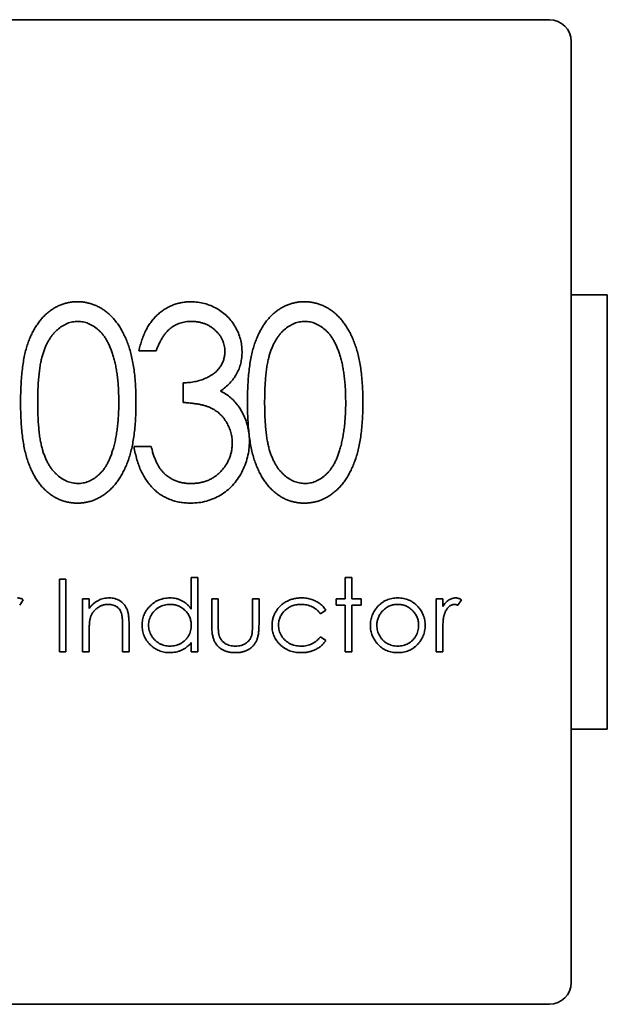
# Model space of a CAD drawing. Header units: millimetres. Extents: x 0 to 210, y 0 to 297.
# Tile 7 of 16: x 112 to 116, y 183 to 190. Entities that reach past the tile are written whole.
import ezdxf

# ---------------------------------------------------------------- set-up
doc = ezdxf.new("R2010")
doc.units = ezdxf.units.MM
doc.header["$LTSCALE"] = 0.75
doc.layers.add('Visible', color=7, linetype='Continuous', lineweight=35)

msp = doc.modelspace()

# ---------------------------------------------------------------- linework, layer by layer
at = {"layer": 'Visible'}
for p, q in [((115.7928, 190.1171), (109.2928, 190.1171)), ((115.9428, 183.4671), (115.9428, 189.9671)), ((116.1928, 188.2171), (115.9428, 188.2171)), ((116.1928, 185.2171), (116.1928, 188.2171)), ((113.0765, 187.8299), (112.9578, 187.8299)), ((113.2631, 187.4737), (113.2631, 187.6094)), ((112.9239, 187.1684), (113.0426, 187.1684)), ((112.409, 185.7522), (112.409, 186.2522)), ((112.409, 186.2522), (112.4539, 186.2522)), ((112.4539, 186.2522), (112.4539, 185.7522)), ((113.3193, 186.265), (113.3641, 186.265)), ((113.3193, 186.0469), (113.3193, 186.265)), ((113.3641, 186.265), (113.3641, 185.7522)), ((114.3834, 186.1176), (114.3834, 186.265)), ((114.3834, 186.265), (114.4283, 186.265)), ((114.4283, 186.265), (114.4283, 186.1176)), ((112.5693, 185.7522), (112.5693, 186.1176)), ((112.5693, 186.1176), (112.6141, 186.1176)), ((112.6141, 186.1176), (112.6141, 186.0517)), ((113.4603, 185.943), (113.4603, 186.1176)), ((113.4603, 186.1176), (113.5052, 186.1176)), ((113.5052, 186.1176), (113.5052, 185.9481)), ((113.7424, 186.1176), (113.7872, 186.1176)), ((113.7424, 185.9481), (113.7424, 186.1176)), ((113.7872, 186.1176), (113.7872, 185.9397)), ((114.3193, 186.1176), (114.3834, 186.1176)), ((114.3193, 186.0727), (114.3193, 186.1176)), ((114.4283, 186.1176), (114.4924, 186.1176)), ((114.4924, 186.1176), (114.4924, 186.0727)), ((115.0116, 185.7522), (115.0116, 186.1176)), ((115.0116, 186.1176), (115.0565, 186.1176)), ((115.0565, 186.1176), (115.0565, 186.0638)), ((112.159, 186.1115), (112.1344, 186.0726)), ((114.3834, 186.0727), (114.3193, 186.0727)), ((114.3834, 185.7522), (114.3834, 186.0727)), ((114.4283, 186.0727), (114.4283, 185.7522)), ((114.4924, 186.0727), (114.4283, 186.0727)), ((115.1847, 186.1115), (115.16, 186.0726)), ((114.2488, 186.0384), (114.2112, 186.015)), ((112.8449, 185.7522), (112.8449, 185.9241)), ((112.8898, 185.9388), (112.8898, 185.7522)), ((112.6141, 185.8843), (112.6141, 185.7522)), ((114.2112, 185.8548), (114.2488, 185.8301)), ((115.0565, 185.875), (115.0565, 185.7522)), ((113.3193, 185.7522), (113.3193, 185.8154)), ((112.4539, 185.7522), (112.409, 185.7522)), ((112.6141, 185.7522), (112.5693, 185.7522)), ((112.8898, 185.7522), (112.8449, 185.7522)), ((113.3641, 185.7522), (113.3193, 185.7522)), ((114.4283, 185.7522), (114.3834, 185.7522)), ((115.0565, 185.7522), (115.0116, 185.7522)), ((115.9428, 185.2171), (116.1928, 185.2171)), ((109.2928, 183.3171), (115.7928, 183.3171))]:
    msp.add_line(p, q, dxfattribs=at)
for centre, start, end in [((115.7928, 189.9671), 0.00001, 90.00001), ((115.7928, 183.4671), 270.00001, 0.00001)]:
    msp.add_arc(centre, 0.15, start, end, dxfattribs=at)
for points, knots in [([(112.1403, 187.4732), (112.1405, 187.4944), (112.1407, 187.5356), (112.1433, 187.5956), (112.1467, 187.6519), (112.1524, 187.7045), (112.1591, 187.7533), (112.1676, 187.7984), (112.1775, 187.8399), (112.1893, 187.8778), (112.2023, 187.9128), (112.2169, 187.9454), (112.2327, 187.9757), (112.2491, 188.0042), (112.2676, 188.0301), (112.2868, 188.0542), (112.3078, 188.0757), (112.3296, 188.0954), (112.3528, 188.1125), (112.3763, 188.1278), (112.4008, 188.1405), (112.4259, 188.1509), (112.4516, 188.1592), (112.478, 188.165), (112.5051, 188.1686), (112.5233, 188.1689), (112.5325, 188.1691)], [0, 0, 0, 0, 0.071364, 0.138613, 0.202081, 0.261282, 0.316533, 0.367966, 0.415706, 0.459907, 0.501492, 0.541553, 0.579719, 0.616638, 0.652273, 0.686729, 0.720163, 0.753225, 0.785515, 0.816939, 0.847792, 0.878051, 0.908329, 0.938482, 0.969055, 1, 1, 1, 1]), ([(112.5325, 188.1691), (112.5419, 188.1689), (112.5605, 188.1686), (112.588, 188.165), (112.6148, 188.1592), (112.6408, 188.1508), (112.6664, 188.1406), (112.6911, 188.1277), (112.7153, 188.1126), (112.7386, 188.095), (112.7613, 188.0755), (112.7824, 188.0531), (112.8022, 188.0285), (112.8216, 188.0021), (112.8388, 187.9727), (112.8554, 187.9415), (112.8704, 187.9076), (112.8846, 187.8716), (112.897, 187.8326), (112.9078, 187.7907), (112.917, 187.7456), (112.9247, 187.6973), (112.9306, 187.6457), (112.9342, 187.591), (112.9372, 187.5331), (112.9374, 187.4935), (112.9375, 187.4732)], [0, 0, 0, 0, 0.031341, 0.062014, 0.092556, 0.122925, 0.15354, 0.184461, 0.216187, 0.248687, 0.281985, 0.316258, 0.351328, 0.387736, 0.425637, 0.465021, 0.50615, 0.549276, 0.594593, 0.642822, 0.694103, 0.748555, 0.806241, 0.867561, 0.932039, 1, 1, 1, 1]), ([(112.9578, 187.8299), (112.9608, 187.8432), (112.9667, 187.8691), (112.9782, 187.9065), (112.9917, 187.9415), (113.0071, 187.9742), (113.0242, 188.0046), (113.0438, 188.0324), (113.0648, 188.0584), (113.0883, 188.0812), (113.1128, 188.1021), (113.1389, 188.1198), (113.1659, 188.1351), (113.194, 188.1476), (113.2233, 188.1571), (113.2538, 188.164), (113.2852, 188.1684), (113.3067, 188.1689), (113.3174, 188.1691)], [0, 0, 0, 0, 0.075853, 0.147868, 0.217452, 0.284321, 0.348849, 0.411732, 0.473558, 0.534406, 0.594092, 0.652466, 0.709493, 0.76651, 0.823422, 0.880918, 0.939959, 1, 1, 1, 1]), ([(113.3174, 188.1691), (113.3332, 188.1686), (113.3645, 188.1675), (113.4104, 188.1581), (113.4546, 188.1431), (113.4967, 188.1226), (113.5358, 188.0971), (113.5707, 188.0669), (113.6006, 188.0324), (113.6254, 187.9942), (113.6451, 187.9536), (113.6596, 187.9118), (113.6684, 187.8689), (113.6696, 187.8399), (113.6702, 187.8254)], [0, 0, 0, 0, 0.086456, 0.171453, 0.255924, 0.342215, 0.428, 0.511503, 0.594322, 0.677688, 0.760728, 0.841215, 0.920317, 1, 1, 1, 1]), ([(113.7075, 187.4732), (113.7076, 187.4944), (113.7079, 187.5356), (113.7104, 187.5956), (113.7138, 187.6519), (113.7196, 187.7045), (113.7263, 187.7533), (113.7347, 187.7984), (113.7447, 187.8399), (113.7565, 187.8778), (113.7695, 187.9128), (113.784, 187.9454), (113.7998, 187.9757), (113.8163, 188.0042), (113.8348, 188.0301), (113.854, 188.0542), (113.8749, 188.0757), (113.8967, 188.0954), (113.9199, 188.1125), (113.9435, 188.1278), (113.9679, 188.1405), (113.993, 188.1509), (114.0187, 188.1592), (114.0452, 188.165), (114.0722, 188.1686), (114.0905, 188.1689), (114.0997, 188.1691)], [0, 0, 0, 0, 0.071364, 0.138613, 0.202081, 0.261282, 0.316533, 0.367966, 0.415706, 0.459907, 0.501492, 0.541553, 0.579719, 0.616638, 0.652273, 0.686729, 0.720163, 0.753225, 0.785515, 0.816939, 0.847792, 0.878051, 0.908329, 0.938482, 0.969055, 1, 1, 1, 1]), ([(114.0997, 188.1691), (114.1091, 188.1689), (114.1276, 188.1686), (114.1551, 188.165), (114.1819, 188.1592), (114.208, 188.1508), (114.2335, 188.1406), (114.2583, 188.1277), (114.2825, 188.1126), (114.3057, 188.095), (114.3284, 188.0755), (114.3495, 188.0531), (114.3694, 188.0285), (114.3887, 188.0021), (114.4059, 187.9727), (114.4226, 187.9415), (114.4375, 187.9076), (114.4517, 187.8716), (114.4642, 187.8326), (114.475, 187.7907), (114.4842, 187.7456), (114.4919, 187.6973), (114.4977, 187.6457), (114.5014, 187.591), (114.5043, 187.5331), (114.5045, 187.4935), (114.5046, 187.4732)], [0, 0, 0, 0, 0.031341, 0.062014, 0.092556, 0.122925, 0.15354, 0.184461, 0.216187, 0.248687, 0.281985, 0.316258, 0.351328, 0.387736, 0.425637, 0.465021, 0.50615, 0.549276, 0.594593, 0.642822, 0.694103, 0.748555, 0.806241, 0.867561, 0.932039, 1, 1, 1, 1]), ([(112.5363, 188.0334), (112.5238, 188.0327), (112.4988, 188.0311), (112.462, 188.02), (112.4268, 188.0013), (112.3992, 187.9804), (112.3779, 187.9607), (112.3628, 187.9436), (112.3488, 187.9248), (112.3358, 187.9042), (112.3235, 187.8822), (112.3125, 187.8583), (112.3024, 187.8327), (112.2929, 187.8053), (112.2851, 187.7751), (112.2779, 187.7421), (112.2722, 187.7055), (112.2676, 187.6657), (112.2634, 187.6225), (112.261, 187.5759), (112.2593, 187.526), (112.2591, 187.4915), (112.2591, 187.4737)], [0, 0, 0, 0, 0.053927, 0.108261, 0.16535, 0.226139, 0.258137, 0.290986, 0.324945, 0.359927, 0.396298, 0.434365, 0.473938, 0.515633, 0.560074, 0.609089, 0.662271, 0.720557, 0.783296, 0.85048, 0.922956, 1, 1, 1, 1]), ([(112.8188, 187.4737), (112.8187, 187.4896), (112.8185, 187.5207), (112.8166, 187.5662), (112.8138, 187.6096), (112.8095, 187.6507), (112.8042, 187.6896), (112.7979, 187.7263), (112.7903, 187.7608), (112.7812, 187.7931), (112.7716, 187.8233), (112.7606, 187.8513), (112.749, 187.8772), (112.7366, 187.9013), (112.723, 187.923), (112.7088, 187.9428), (112.6933, 187.9603), (112.6721, 187.9804), (112.6444, 188.0012), (112.6095, 188.02), (112.5731, 188.0311), (112.5485, 188.0327), (112.5363, 188.0334)], [0, 0, 0, 0, 0.06906, 0.135102, 0.197779, 0.25756, 0.314475, 0.368213, 0.419313, 0.467901, 0.513883, 0.557127, 0.59834, 0.637293, 0.67434, 0.709485, 0.743194, 0.775486, 0.836332, 0.893135, 0.946785, 1, 1, 1, 1]), ([(113.3188, 188.0334), (113.3056, 188.0329), (113.2797, 188.0319), (113.2425, 188.0228), (113.2079, 188.0084), (113.1816, 187.9913), (113.1623, 187.9743), (113.1482, 187.9598), (113.1348, 187.943), (113.1219, 187.9244), (113.1099, 187.9035), (113.0978, 187.881), (113.0867, 187.8562), (113.08, 187.8389), (113.0765, 187.8299)], [0, 0, 0, 0, 0.116287, 0.227482, 0.335612, 0.445279, 0.502098, 0.561547, 0.623541, 0.690685, 0.761166, 0.836024, 0.915448, 1, 1, 1, 1]), ([(113.5514, 187.8259), (113.5512, 187.8328), (113.5509, 187.8465), (113.5476, 187.8666), (113.5425, 187.886), (113.5354, 187.9048), (113.5259, 187.9227), (113.5145, 187.94), (113.5009, 187.9564), (113.4855, 187.972), (113.4689, 187.9866), (113.4504, 187.9989), (113.4312, 188.0097), (113.4108, 188.0184), (113.3894, 188.0251), (113.3668, 188.0298), (113.3431, 188.0328), (113.327, 188.0332), (113.3188, 188.0334)], [0, 0, 0, 0, 0.059644, 0.118401, 0.175266, 0.233274, 0.291, 0.350516, 0.411823, 0.475004, 0.539446, 0.603202, 0.6661, 0.730075, 0.794081, 0.860431, 0.928914, 1, 1, 1, 1]), ([(114.1034, 188.0334), (114.091, 188.0327), (114.066, 188.0311), (114.0292, 188.02), (113.994, 188.0013), (113.9663, 187.9804), (113.9451, 187.9607), (113.9299, 187.9436), (113.9159, 187.9248), (113.903, 187.9042), (113.8907, 187.8822), (113.8796, 187.8583), (113.8696, 187.8327), (113.8601, 187.8053), (113.8523, 187.7751), (113.845, 187.7421), (113.8393, 187.7055), (113.8347, 187.6657), (113.8306, 187.6225), (113.8281, 187.5759), (113.8265, 187.526), (113.8263, 187.4915), (113.8262, 187.4737)], [0, 0, 0, 0, 0.053927, 0.108261, 0.16535, 0.226139, 0.258137, 0.290986, 0.324945, 0.359927, 0.396298, 0.434365, 0.473938, 0.515633, 0.560074, 0.609089, 0.662271, 0.720557, 0.783296, 0.85048, 0.922956, 1, 1, 1, 1]), ([(114.3859, 187.4737), (114.3858, 187.4896), (114.3857, 187.5207), (114.3837, 187.5662), (114.3809, 187.6096), (114.3766, 187.6507), (114.3714, 187.6896), (114.3651, 187.7263), (114.3575, 187.7608), (114.3483, 187.7931), (114.3387, 187.8233), (114.3277, 187.8513), (114.3161, 187.8772), (114.3037, 187.9013), (114.2902, 187.923), (114.2759, 187.9428), (114.2605, 187.9603), (114.2393, 187.9804), (114.2115, 188.0012), (114.1767, 188.02), (114.1403, 188.0311), (114.1157, 188.0327), (114.1034, 188.0334)], [0, 0, 0, 0, 0.06906, 0.135102, 0.197779, 0.25756, 0.314475, 0.368213, 0.419313, 0.467901, 0.513883, 0.557127, 0.59834, 0.637293, 0.67434, 0.709485, 0.743194, 0.775486, 0.836332, 0.893135, 0.946785, 1, 1, 1, 1]), ([(113.2631, 187.6094), (113.277, 187.6097), (113.3043, 187.6103), (113.3441, 187.6168), (113.3823, 187.6261), (113.4178, 187.6399), (113.4502, 187.6563), (113.4784, 187.675), (113.5016, 187.6962), (113.5201, 187.7195), (113.5342, 187.7445), (113.5441, 187.7707), (113.5505, 187.7979), (113.5511, 187.8165), (113.5514, 187.8259)], [0, 0, 0, 0, 0.103645, 0.203727, 0.300339, 0.396365, 0.487505, 0.571098, 0.648114, 0.721345, 0.792514, 0.860982, 0.92994, 1, 1, 1, 1]), ([(113.6702, 187.8254), (113.6697, 187.8114), (113.6688, 187.7841), (113.6618, 187.7441), (113.6501, 187.7064), (113.6335, 187.671), (113.6124, 187.6377), (113.5864, 187.607), (113.556, 187.5782), (113.5328, 187.5617), (113.521, 187.5532)], [0, 0, 0, 0, 0.129343, 0.25296, 0.37368, 0.493611, 0.613777, 0.737362, 0.865146, 1, 1, 1, 1]), ([(113.521, 187.5532), (113.5336, 187.5464), (113.5589, 187.5328), (113.5931, 187.5064), (113.6241, 187.4758), (113.6413, 187.4523), (113.65, 187.4403)], [0, 0, 0, 0, 0.248614, 0.496301, 0.744953, 1, 1, 1, 1]), ([(112.5325, 186.7784), (112.5233, 186.7785), (112.5051, 186.7789), (112.478, 186.7824), (112.4517, 186.7883), (112.4261, 186.7964), (112.401, 186.8063), (112.3769, 186.8193), (112.3533, 186.8341), (112.3304, 186.851), (112.3087, 186.8705), (112.2879, 186.892), (112.2686, 186.916), (112.2504, 186.9422), (112.2333, 186.9704), (112.2177, 187.001), (112.2035, 187.0339), (112.1901, 187.0691), (112.178, 187.1073), (112.1682, 187.1491), (112.1593, 187.1943), (112.1527, 187.2432), (112.147, 187.2956), (112.1432, 187.3516), (112.1408, 187.4113), (112.1405, 187.4522), (112.1403, 187.4732)], [0, 0, 0, 0, 0.030984, 0.061595, 0.091787, 0.121729, 0.151913, 0.182542, 0.213846, 0.24576, 0.278443, 0.31192, 0.346418, 0.382343, 0.419205, 0.457684, 0.497947, 0.539969, 0.584598, 0.632687, 0.684533, 0.739855, 0.798834, 0.862105, 0.929141, 1, 1, 1, 1]), ([(112.2591, 187.4737), (112.2592, 187.4561), (112.2593, 187.4218), (112.2609, 187.3719), (112.2635, 187.3255), (112.2672, 187.2823), (112.2718, 187.2425), (112.278, 187.206), (112.2847, 187.1728), (112.2928, 187.1428), (112.3018, 187.1152), (112.3123, 187.0898), (112.3232, 187.0658), (112.3356, 187.0438), (112.3485, 187.0232), (112.3628, 187.0045), (112.378, 186.9873), (112.3992, 186.9673), (112.4269, 186.9462), (112.4624, 186.9278), (112.499, 186.9163), (112.5239, 186.9148), (112.5363, 186.914)], [0, 0, 0, 0, 0.076677, 0.148786, 0.216368, 0.278704, 0.336622, 0.390256, 0.439202, 0.483653, 0.525235, 0.564959, 0.603034, 0.639414, 0.674403, 0.7086, 0.741455, 0.773724, 0.835063, 0.891987, 0.946443, 1, 1, 1, 1]), ([(112.9375, 187.4732), (112.9373, 187.453), (112.937, 187.4136), (112.9347, 187.3559), (112.9305, 187.3015), (112.9247, 187.2502), (112.9173, 187.2022), (112.9083, 187.1573), (112.898, 187.1154), (112.8853, 187.0768), (112.8715, 187.0408), (112.8564, 187.0073), (112.8399, 186.976), (112.8225, 186.9468), (112.8037, 186.9199), (112.7834, 186.8954), (112.762, 186.8731), (112.7395, 186.8531), (112.7158, 186.8358), (112.6917, 186.8201), (112.6666, 186.8076), (112.6411, 186.7968), (112.6148, 186.7885), (112.5879, 186.7828), (112.5605, 186.7788), (112.5419, 186.7785), (112.5325, 186.7784)], [0, 0, 0, 0, 0.067741, 0.131983, 0.193098, 0.250555, 0.30473, 0.35572, 0.403928, 0.449015, 0.491806, 0.532711, 0.572139, 0.610083, 0.646601, 0.681897, 0.716413, 0.749943, 0.782717, 0.814636, 0.845856, 0.876618, 0.907303, 0.937878, 0.968624, 1, 1, 1, 1]), ([(112.7763, 187.1411), (112.7798, 187.1529), (112.787, 187.1769), (112.7952, 187.2143), (112.8028, 187.2531), (112.8084, 187.2938), (112.8134, 187.3362), (112.8162, 187.3805), (112.8186, 187.4265), (112.8187, 187.4578), (112.8188, 187.4737)], [0, 0, 0, 0, 0.109694, 0.222796, 0.340649, 0.462385, 0.589189, 0.721051, 0.858231, 1, 1, 1, 1]), ([(113.6023, 187.1939), (113.6019, 187.2062), (113.601, 187.2307), (113.5935, 187.2667), (113.5816, 187.3015), (113.5648, 187.3344), (113.5444, 187.365), (113.5204, 187.3922), (113.4927, 187.4148), (113.4671, 187.4306), (113.4442, 187.441), (113.4249, 187.4482), (113.4032, 187.4541), (113.3796, 187.4598), (113.3536, 187.4645), (113.3254, 187.4684), (113.295, 187.4716), (113.274, 187.473), (113.2631, 187.4737)], [0, 0, 0, 0, 0.074548, 0.148231, 0.221858, 0.296774, 0.371587, 0.443989, 0.515462, 0.587515, 0.62583, 0.667486, 0.712551, 0.761492, 0.814818, 0.872645, 0.933995, 1, 1, 1, 1]), ([(113.65, 187.4403), (113.6558, 187.4316), (113.6672, 187.4142), (113.6812, 187.3865), (113.6936, 187.3583), (113.7037, 187.3292), (113.7114, 187.2993), (113.7169, 187.2687), (113.7205, 187.2373), (113.7209, 187.216), (113.721, 187.2053)], [0, 0, 0, 0, 0.125645, 0.250219, 0.373057, 0.496776, 0.619766, 0.744041, 0.871298, 1, 1, 1, 1]), ([(114.0997, 186.7784), (114.0905, 186.7785), (114.0722, 186.7789), (114.0451, 186.7824), (114.0188, 186.7883), (113.9933, 186.7964), (113.9682, 186.8063), (113.9441, 186.8193), (113.9205, 186.8341), (113.8976, 186.851), (113.8759, 186.8705), (113.8551, 186.892), (113.8357, 186.916), (113.8176, 186.9422), (113.8004, 186.9704), (113.7848, 187.001), (113.7706, 187.0339), (113.7572, 187.0691), (113.7451, 187.1073), (113.7353, 187.1491), (113.7265, 187.1943), (113.7198, 187.2432), (113.7142, 187.2956), (113.7103, 187.3516), (113.7079, 187.4113), (113.7076, 187.4522), (113.7075, 187.4732)], [0, 0, 0, 0, 0.030984, 0.061595, 0.091787, 0.121729, 0.151913, 0.182542, 0.213846, 0.24576, 0.278443, 0.31192, 0.346418, 0.382343, 0.419205, 0.457684, 0.497947, 0.539969, 0.584598, 0.632687, 0.684533, 0.739855, 0.798834, 0.862105, 0.929141, 1, 1, 1, 1]), ([(113.8262, 187.4737), (113.8263, 187.4561), (113.8265, 187.4218), (113.8281, 187.3719), (113.8307, 187.3255), (113.8344, 187.2823), (113.839, 187.2425), (113.8452, 187.206), (113.8519, 187.1728), (113.86, 187.1428), (113.8689, 187.1152), (113.8794, 187.0898), (113.8904, 187.0658), (113.9027, 187.0438), (113.9156, 187.0232), (113.9299, 187.0045), (113.9451, 186.9873), (113.9663, 186.9673), (113.9941, 186.9462), (114.0295, 186.9278), (114.0661, 186.9163), (114.091, 186.9148), (114.1034, 186.914)], [0, 0, 0, 0, 0.076677, 0.148786, 0.216368, 0.278704, 0.336622, 0.390256, 0.439202, 0.483653, 0.525235, 0.564959, 0.603034, 0.639414, 0.674403, 0.7086, 0.741455, 0.773724, 0.835063, 0.891987, 0.946443, 1, 1, 1, 1]), ([(114.5046, 187.4732), (114.5045, 187.453), (114.5042, 187.4136), (114.5018, 187.3559), (114.4976, 187.3015), (114.4918, 187.2502), (114.4845, 187.2022), (114.4754, 187.1573), (114.4651, 187.1154), (114.4524, 187.0768), (114.4387, 187.0408), (114.4235, 187.0073), (114.407, 186.976), (114.3897, 186.9468), (114.3708, 186.9199), (114.3506, 186.8954), (114.3291, 186.8731), (114.3066, 186.8531), (114.2829, 186.8358), (114.2589, 186.8201), (114.2338, 186.8076), (114.2083, 186.7968), (114.182, 186.7885), (114.1551, 186.7828), (114.1276, 186.7788), (114.1091, 186.7785), (114.0997, 186.7784)], [0, 0, 0, 0, 0.067741, 0.131983, 0.193098, 0.250555, 0.30473, 0.35572, 0.403928, 0.449015, 0.491806, 0.532711, 0.572139, 0.610083, 0.646601, 0.681897, 0.716413, 0.749943, 0.782717, 0.814636, 0.845856, 0.876618, 0.907303, 0.937878, 0.968624, 1, 1, 1, 1]), ([(114.3435, 187.1411), (114.347, 187.1529), (114.3541, 187.1769), (114.3623, 187.2143), (114.3699, 187.2531), (114.3755, 187.2938), (114.3805, 187.3362), (114.3834, 187.3805), (114.3858, 187.4265), (114.3859, 187.4578), (114.3859, 187.4737)], [0, 0, 0, 0, 0.109694, 0.222796, 0.340649, 0.462385, 0.589189, 0.721051, 0.858231, 1, 1, 1, 1]), ([(113.721, 187.2053), (113.7203, 187.1868), (113.7189, 187.15), (113.7089, 187.0953), (113.6917, 187.0422), (113.6686, 186.991), (113.6398, 186.9433), (113.6055, 186.9006), (113.5663, 186.8637), (113.5224, 186.833), (113.4749, 186.8084), (113.424, 186.7913), (113.3705, 186.7801), (113.3338, 186.779), (113.3151, 186.7784)], [0, 0, 0, 0, 0.084559, 0.16828, 0.253076, 0.339097, 0.424625, 0.507051, 0.588469, 0.669915, 0.751185, 0.832274, 0.914635, 1, 1, 1, 1]), ([(112.5363, 186.914), (112.5487, 186.9146), (112.5737, 186.9158), (112.61, 186.9277), (112.6453, 186.9452), (112.6724, 186.9661), (112.6932, 186.9857), (112.7082, 187.0026), (112.7222, 187.0213), (112.7348, 187.0419), (112.7469, 187.0641), (112.758, 187.088), (112.7677, 187.114), (112.7734, 187.1319), (112.7763, 187.1411)], [0, 0, 0, 0, 0.105003, 0.210368, 0.319915, 0.436715, 0.49852, 0.561469, 0.627636, 0.695398, 0.765907, 0.840756, 0.918287, 1, 1, 1, 1]), ([(113.3151, 186.7784), (113.3025, 186.7787), (113.2778, 186.7793), (113.2416, 186.7838), (113.207, 186.7918), (113.174, 186.8027), (113.1425, 186.8166), (113.1125, 186.8335), (113.0842, 186.8538), (113.0577, 186.8772), (113.033, 186.9035), (113.0107, 186.9329), (112.9905, 186.9651), (112.9725, 187.0001), (112.9568, 187.0381), (112.9434, 187.0788), (112.9322, 187.1225), (112.9267, 187.1529), (112.9239, 187.1684)], [0, 0, 0, 0, 0.061907, 0.121607, 0.17972, 0.236607, 0.292775, 0.349341, 0.406153, 0.464175, 0.52334, 0.583626, 0.645864, 0.710541, 0.77752, 0.848181, 0.921921, 1, 1, 1, 1]), ([(113.0426, 187.1684), (113.0452, 187.1582), (113.0501, 187.1384), (113.0593, 187.1102), (113.0686, 187.0838), (113.0793, 187.0599), (113.0906, 187.0381), (113.1028, 187.0183), (113.1159, 187.0008), (113.1257, 186.9905), (113.1303, 186.9856)], [0, 0, 0, 0, 0.153426, 0.298362, 0.434353, 0.561495, 0.681024, 0.793506, 0.900397, 1, 1, 1, 1]), ([(113.3172, 186.914), (113.3277, 186.9143), (113.3482, 186.9147), (113.3782, 186.919), (113.4066, 186.925), (113.4333, 186.9346), (113.4587, 186.9461), (113.4823, 186.9608), (113.5042, 186.978), (113.5245, 186.9974), (113.5426, 187.0188), (113.5585, 187.0411), (113.5723, 187.0642), (113.583, 187.0885), (113.592, 187.1135), (113.598, 187.1396), (113.6014, 187.1665), (113.602, 187.1847), (113.6023, 187.1939)], [0, 0, 0, 0, 0.070712, 0.137799, 0.202903, 0.265803, 0.32796, 0.390074, 0.451829, 0.515232, 0.578404, 0.63969, 0.699562, 0.758818, 0.817964, 0.877727, 0.938185, 1, 1, 1, 1]), ([(114.1034, 186.914), (114.1159, 186.9146), (114.1408, 186.9158), (114.1771, 186.9277), (114.2124, 186.9452), (114.2396, 186.9661), (114.2603, 186.9857), (114.2753, 187.0026), (114.2893, 187.0213), (114.302, 187.0419), (114.314, 187.0641), (114.3251, 187.088), (114.3349, 187.114), (114.3406, 187.1319), (114.3435, 187.1411)], [0, 0, 0, 0, 0.105003, 0.210368, 0.319915, 0.436715, 0.49852, 0.561469, 0.627636, 0.695398, 0.765907, 0.840756, 0.918287, 1, 1, 1, 1]), ([(113.1303, 186.9856), (113.1366, 186.9799), (113.149, 186.9686), (113.1694, 186.954), (113.1908, 186.9413), (113.2138, 186.9318), (113.2377, 186.9235), (113.2631, 186.9182), (113.2897, 186.9145), (113.3079, 186.9142), (113.3172, 186.914)], [0, 0, 0, 0, 0.123473, 0.244549, 0.365411, 0.486239, 0.608676, 0.734243, 0.864389, 1, 1, 1, 1]), ([(112.12, 186.124), (112.1231, 186.1238), (112.1295, 186.1235), (112.1392, 186.121), (112.1492, 186.1171), (112.1557, 186.1134), (112.159, 186.1115)], [0, 0, 0, 0, 0.225278, 0.463523, 0.720324, 1, 1, 1, 1]), ([(112.6141, 186.0517), (112.6189, 186.0577), (112.6282, 186.0693), (112.6437, 186.0845), (112.6601, 186.0971), (112.6772, 186.1071), (112.6952, 186.1146), (112.7138, 186.1201), (112.7333, 186.1233), (112.7465, 186.1238), (112.7532, 186.124)], [0, 0, 0, 0, 0.140976, 0.273569, 0.398988, 0.51993, 0.63811, 0.756589, 0.87686, 1, 1, 1, 1]), ([(112.7532, 186.124), (112.7599, 186.1237), (112.7732, 186.1233), (112.7924, 186.1194), (112.8104, 186.1128), (112.8271, 186.1038), (112.8421, 186.0925), (112.8553, 186.0795), (112.8662, 186.0644), (112.8735, 186.0505), (112.8783, 186.0381), (112.8814, 186.0275), (112.8839, 186.0156), (112.8862, 186.0027), (112.8877, 185.9884), (112.8889, 185.9729), (112.8897, 185.9563), (112.8898, 185.9447), (112.8898, 185.9388)], [0, 0, 0, 0, 0.07724, 0.151178, 0.223488, 0.295543, 0.366976, 0.437131, 0.507044, 0.57856, 0.616614, 0.658756, 0.704491, 0.754803, 0.809332, 0.868274, 0.932073, 1, 1, 1, 1]), ([(112.9795, 185.9359), (112.9797, 185.9422), (112.9801, 185.9548), (112.9827, 185.9733), (112.9871, 185.9911), (112.9934, 186.0081), (113.0013, 186.0244), (113.011, 186.0401), (113.0225, 186.055), (113.0356, 186.069), (113.0499, 186.0819), (113.0652, 186.0931), (113.0811, 186.1028), (113.0978, 186.1104), (113.1152, 186.1166), (113.1333, 186.1209), (113.1522, 186.1234), (113.165, 186.1238), (113.1714, 186.124)], [0, 0, 0, 0, 0.063775, 0.126079, 0.186904, 0.247574, 0.308003, 0.369132, 0.432033, 0.496791, 0.561611, 0.624914, 0.686726, 0.748079, 0.809582, 0.871631, 0.934886, 1, 1, 1, 1]), ([(113.1714, 186.124), (113.1789, 186.1238), (113.1935, 186.1233), (113.215, 186.1197), (113.2352, 186.1135), (113.2544, 186.105), (113.2725, 186.0941), (113.2895, 186.0808), (113.3052, 186.0649), (113.3145, 186.053), (113.3193, 186.0469)], [0, 0, 0, 0, 0.128884, 0.252985, 0.37421, 0.494102, 0.614753, 0.738511, 0.866243, 1, 1, 1, 1]), ([(113.877, 185.9319), (113.877, 185.9362), (113.8772, 185.9448), (113.8786, 185.9575), (113.8805, 185.9701), (113.8836, 185.9823), (113.8872, 185.9944), (113.8919, 186.0062), (113.8973, 186.0177), (113.9035, 186.029), (113.9105, 186.0399), (113.9181, 186.0501), (113.9263, 186.0599), (113.9353, 186.0689), (113.9447, 186.0774), (113.9549, 186.0852), (113.9657, 186.0924), (113.977, 186.099), (113.9888, 186.1049), (114.001, 186.11), (114.0136, 186.1143), (114.0265, 186.1178), (114.0397, 186.1207), (114.0533, 186.1225), (114.0673, 186.1238), (114.0767, 186.1239), (114.0815, 186.124)], [0, 0, 0, 0, 0.041291, 0.082136, 0.122636, 0.162831, 0.203007, 0.243526, 0.284173, 0.32541, 0.366855, 0.407551, 0.448187, 0.488683, 0.529015, 0.569843, 0.61137, 0.653238, 0.695446, 0.737751, 0.780043, 0.822807, 0.865978, 0.909595, 0.954231, 1, 1, 1, 1]), ([(114.0815, 186.124), (114.0875, 186.1239), (114.0994, 186.1236), (114.1171, 186.1214), (114.1346, 186.1181), (114.1514, 186.1131), (114.1676, 186.1071), (114.1826, 186.1004), (114.1963, 186.0926), (114.2089, 186.0841), (114.2203, 186.0745), (114.2308, 186.0636), (114.2405, 186.0517), (114.246, 186.0428), (114.2488, 186.0384)], [0, 0, 0, 0, 0.091269, 0.182081, 0.27191, 0.362049, 0.450066, 0.533976, 0.613602, 0.690198, 0.765413, 0.841437, 0.919733, 1, 1, 1, 1]), ([(114.6065, 186.0635), (114.6112, 186.0683), (114.6203, 186.0779), (114.6356, 186.0901), (114.6517, 186.1007), (114.6688, 186.1092), (114.6868, 186.1159), (114.7056, 186.1205), (114.7254, 186.1235), (114.7389, 186.1238), (114.7458, 186.124)], [0, 0, 0, 0, 0.128498, 0.252713, 0.374819, 0.496436, 0.617911, 0.741288, 0.8687, 1, 1, 1, 1]), ([(114.7458, 186.124), (114.7526, 186.1238), (114.7661, 186.1236), (114.7857, 186.1205), (114.8045, 186.1158), (114.8225, 186.1094), (114.8394, 186.1007), (114.8555, 186.0903), (114.8708, 186.0781), (114.8799, 186.0686), (114.8846, 186.0638)], [0, 0, 0, 0, 0.131751, 0.258332, 0.382134, 0.503804, 0.624693, 0.746871, 0.871514, 1, 1, 1, 1]), ([(115.0565, 186.0638), (115.0598, 186.0688), (115.0661, 186.0784), (115.0766, 186.091), (115.0874, 186.1015), (115.0985, 186.1099), (115.11, 186.1162), (115.1216, 186.1207), (115.1336, 186.1234), (115.1416, 186.1238), (115.1456, 186.124)], [0, 0, 0, 0, 0.160059, 0.306112, 0.438367, 0.560541, 0.675317, 0.786114, 0.892842, 1, 1, 1, 1]), ([(115.1456, 186.124), (115.1487, 186.1238), (115.1551, 186.1235), (115.1648, 186.121), (115.1749, 186.1171), (115.1813, 186.1134), (115.1847, 186.1115)], [0, 0, 0, 0, 0.225278, 0.463523, 0.720324, 1, 1, 1, 1]), ([(112.7454, 186.0791), (112.7418, 186.0791), (112.7346, 186.0789), (112.724, 186.0776), (112.7137, 186.0754), (112.7037, 186.0724), (112.694, 186.0683), (112.6845, 186.0636), (112.6754, 186.0578), (112.6666, 186.0514), (112.6584, 186.0442), (112.6508, 186.0367), (112.644, 186.0286), (112.6379, 186.0202), (112.6326, 186.0114), (112.6279, 186.0021), (112.624, 185.9924), (112.622, 185.9857), (112.6211, 185.9824)], [0, 0, 0, 0, 0.063986, 0.126627, 0.188984, 0.25023, 0.312351, 0.374574, 0.438148, 0.50292, 0.567974, 0.630771, 0.692935, 0.754398, 0.815218, 0.876117, 0.938015, 1, 1, 1, 1]), ([(112.8396, 186.0072), (112.8381, 186.0129), (112.8352, 186.0238), (112.828, 186.0386), (112.8188, 186.0512), (112.8077, 186.0615), (112.7947, 186.0695), (112.7798, 186.0751), (112.7631, 186.0786), (112.7515, 186.0789), (112.7454, 186.0791)], [0, 0, 0, 0, 0.13552, 0.260833, 0.378476, 0.493178, 0.609281, 0.729981, 0.859261, 1, 1, 1, 1]), ([(113.172, 186.0791), (113.1655, 186.0789), (113.1525, 186.0784), (113.1335, 186.0748), (113.1153, 186.0688), (113.0981, 186.0607), (113.082, 186.0504), (113.0676, 186.0379), (113.0548, 186.0237), (113.044, 186.0076), (113.0353, 185.9905), (113.0291, 185.9725), (113.025, 185.9541), (113.0246, 185.9417), (113.0244, 185.9354)], [0, 0, 0, 0, 0.085921, 0.169593, 0.252476, 0.336244, 0.419505, 0.502036, 0.584775, 0.669846, 0.754185, 0.836658, 0.91801, 1, 1, 1, 1]), ([(113.3193, 185.9341), (113.3191, 185.9391), (113.3189, 185.9491), (113.3168, 185.9637), (113.3135, 185.9776), (113.3089, 185.991), (113.3028, 186.0036), (113.2955, 186.0157), (113.2868, 186.0271), (113.2769, 186.0377), (113.266, 186.0474), (113.2545, 186.056), (113.2422, 186.0631), (113.2294, 186.0689), (113.2159, 186.0736), (113.2018, 186.0767), (113.1871, 186.0788), (113.1771, 186.079), (113.172, 186.0791)], [0, 0, 0, 0, 0.065634, 0.129188, 0.191219, 0.251913, 0.312507, 0.373494, 0.435152, 0.498741, 0.562095, 0.624187, 0.685476, 0.746097, 0.807612, 0.869967, 0.933951, 1, 1, 1, 1]), ([(114.0782, 186.0791), (114.0727, 186.079), (114.0619, 186.0787), (114.0461, 186.0768), (114.031, 186.0734), (114.0166, 186.069), (114.0029, 186.063), (113.9899, 186.0558), (113.9776, 186.0473), (113.9662, 186.0376), (113.9558, 186.0269), (113.9468, 186.0155), (113.9389, 186.0037), (113.9328, 185.9912), (113.9277, 185.9782), (113.9244, 185.9646), (113.9222, 185.9504), (113.922, 185.9408), (113.9218, 185.9359)], [0, 0, 0, 0, 0.069522, 0.136921, 0.201969, 0.265462, 0.328248, 0.390817, 0.45355, 0.517542, 0.580738, 0.641922, 0.701597, 0.760313, 0.818757, 0.877718, 0.938094, 1, 1, 1, 1]), ([(114.2112, 186.015), (114.2071, 186.0201), (114.199, 186.0302), (114.1849, 186.0432), (114.1699, 186.0544), (114.1537, 186.0635), (114.1364, 186.0705), (114.1179, 186.0755), (114.0984, 186.0786), (114.085, 186.0789), (114.0782, 186.0791)], [0, 0, 0, 0, 0.128324, 0.252584, 0.373506, 0.493364, 0.614609, 0.73847, 0.865995, 1, 1, 1, 1]), ([(114.5565, 185.9339), (114.5566, 185.94), (114.5569, 185.9521), (114.5593, 185.97), (114.5632, 185.9872), (114.5687, 186.0038), (114.5758, 186.0197), (114.5844, 186.0351), (114.5947, 186.0498), (114.6025, 186.0589), (114.6065, 186.0635)], [0, 0, 0, 0, 0.128919, 0.255238, 0.378679, 0.501088, 0.622714, 0.746241, 0.871589, 1, 1, 1, 1]), ([(114.7456, 186.0791), (114.7407, 186.079), (114.7311, 186.0787), (114.7171, 186.0766), (114.7035, 186.0734), (114.6904, 186.0687), (114.6779, 186.0627), (114.6659, 186.0553), (114.6544, 186.0466), (114.6437, 186.0367), (114.6338, 186.0259), (114.6251, 186.0143), (114.6178, 186.0023), (114.6117, 185.9896), (114.6071, 185.9764), (114.6038, 185.9626), (114.6017, 185.9483), (114.6015, 185.9385), (114.6013, 185.9336)], [0, 0, 0, 0, 0.063846, 0.126044, 0.187165, 0.247399, 0.30838, 0.36978, 0.432584, 0.497641, 0.562401, 0.625557, 0.687332, 0.748313, 0.809791, 0.871768, 0.934836, 1, 1, 1, 1]), ([(114.8898, 185.9336), (114.8897, 185.9385), (114.8894, 185.9483), (114.8873, 185.9626), (114.884, 185.9764), (114.8794, 185.9896), (114.8733, 186.0023), (114.8659, 186.0143), (114.8573, 186.0259), (114.8473, 186.0367), (114.8365, 186.0466), (114.825, 186.0553), (114.813, 186.0627), (114.8005, 186.0688), (114.7875, 186.0733), (114.7739, 186.0767), (114.7599, 186.0787), (114.7504, 186.079), (114.7456, 186.0791)], [0, 0, 0, 0, 0.065185, 0.128274, 0.19027, 0.251768, 0.312769, 0.374793, 0.43797, 0.503047, 0.568125, 0.63095, 0.692369, 0.752973, 0.813641, 0.874355, 0.936573, 1, 1, 1, 1]), ([(114.8846, 186.0638), (114.8886, 186.0592), (114.8965, 186.0501), (114.9067, 186.0353), (114.9154, 186.02), (114.9224, 186.004), (114.9279, 185.9873), (114.9319, 185.9701), (114.9342, 185.9522), (114.9345, 185.94), (114.9347, 185.9339)], [0, 0, 0, 0, 0.128157, 0.253834, 0.376506, 0.498534, 0.621368, 0.744565, 0.870634, 1, 1, 1, 1]), ([(115.1371, 186.0791), (115.1335, 186.0789), (115.1261, 186.0784), (115.1154, 186.0745), (115.1049, 186.0683), (115.0966, 186.0614), (115.0901, 186.0548), (115.0856, 186.049), (115.0813, 186.0425), (115.0773, 186.0354), (115.0737, 186.0275), (115.0702, 186.0191), (115.0671, 186.01), (115.0654, 186.0036), (115.0645, 186.0004)], [0, 0, 0, 0, 0.093807, 0.191338, 0.295191, 0.410312, 0.47193, 0.536425, 0.603119, 0.674118, 0.749332, 0.828283, 0.91204, 1, 1, 1, 1]), ([(115.16, 186.0726), (115.1579, 186.0736), (115.1538, 186.0754), (115.1478, 186.0776), (115.1422, 186.0788), (115.1387, 186.079), (115.1371, 186.0791)], [0, 0, 0, 0, 0.295139, 0.56023, 0.794983, 1, 1, 1, 1]), ([(112.6211, 185.9824), (112.6205, 185.9799), (112.6193, 185.9745), (112.618, 185.9657), (112.6167, 185.9555), (112.6157, 185.944), (112.6151, 185.931), (112.6145, 185.9167), (112.6142, 185.901), (112.6142, 185.89), (112.6141, 185.8843)], [0, 0, 0, 0, 0.076995, 0.167615, 0.271052, 0.38946, 0.520843, 0.666399, 0.826094, 1, 1, 1, 1]), ([(112.8449, 185.9241), (112.8449, 185.929), (112.8448, 185.9386), (112.8447, 185.9522), (112.8443, 185.9645), (112.8437, 185.9756), (112.8429, 185.9853), (112.842, 185.9938), (112.841, 186.001), (112.84, 186.0053), (112.8396, 186.0072)], [0, 0, 0, 0, 0.17885, 0.34211, 0.489826, 0.623254, 0.74008, 0.841483, 0.928908, 1, 1, 1, 1]), ([(115.0645, 186.0004), (115.0638, 185.9975), (115.0623, 185.9911), (115.0608, 185.9803), (115.0594, 185.9676), (115.0584, 185.9529), (115.0574, 185.9362), (115.0569, 185.9176), (115.0565, 185.897), (115.0565, 185.8825), (115.0565, 185.875)], [0, 0, 0, 0, 0.070855, 0.156938, 0.2586, 0.375891, 0.508166, 0.656238, 0.820177, 1, 1, 1, 1]), ([(113.17, 185.7458), (113.1636, 185.746), (113.1509, 185.7463), (113.1321, 185.749), (113.1141, 185.7533), (113.0968, 185.7593), (113.0803, 185.7672), (113.0644, 185.7767), (113.0493, 185.788), (113.0351, 185.801), (113.0221, 185.815), (113.0107, 185.83), (113.0011, 185.8459), (112.9932, 185.8624), (112.987, 185.8798), (112.9827, 185.8978), (112.9801, 185.9166), (112.9797, 185.9294), (112.9795, 185.9359)], [0, 0, 0, 0, 0.06462, 0.127433, 0.189004, 0.24993, 0.310668, 0.372329, 0.434939, 0.499576, 0.564191, 0.626735, 0.688109, 0.749294, 0.810331, 0.871901, 0.935046, 1, 1, 1, 1]), ([(113.0244, 185.9354), (113.0247, 185.9292), (113.0252, 185.9167), (113.029, 185.8983), (113.0354, 185.8804), (113.0442, 185.863), (113.0551, 185.8469), (113.0678, 185.8324), (113.0824, 185.8199), (113.0985, 185.8095), (113.1158, 185.801), (113.1339, 185.7951), (113.1526, 185.7913), (113.1652, 185.7909), (113.1716, 185.7907)], [0, 0, 0, 0, 0.081589, 0.162859, 0.245484, 0.330807, 0.416493, 0.499893, 0.583048, 0.667158, 0.751312, 0.833785, 0.916256, 1, 1, 1, 1]), ([(113.1716, 185.7907), (113.1781, 185.7909), (113.191, 185.7914), (113.2101, 185.795), (113.2286, 185.8009), (113.2463, 185.8092), (113.2628, 185.8195), (113.2776, 185.8315), (113.2901, 185.8454), (113.3007, 185.8608), (113.309, 185.8776), (113.315, 185.8955), (113.3186, 185.9145), (113.319, 185.9275), (113.3193, 185.9341)], [0, 0, 0, 0, 0.084802, 0.168664, 0.252552, 0.33824, 0.423103, 0.505556, 0.586176, 0.667136, 0.748499, 0.830452, 0.913456, 1, 1, 1, 1]), ([(113.6241, 185.7458), (113.6196, 185.7458), (113.6109, 185.7459), (113.5981, 185.7469), (113.5858, 185.7486), (113.5741, 185.751), (113.563, 185.7541), (113.5523, 185.7576), (113.5424, 185.7621), (113.5329, 185.7671), (113.5241, 185.7727), (113.5158, 185.7789), (113.508, 185.7856), (113.5008, 185.7929), (113.4943, 185.8007), (113.4884, 185.8091), (113.483, 185.8179), (113.4781, 185.8273), (113.4739, 185.8377), (113.4702, 185.8492), (113.4671, 185.8619), (113.4646, 185.8758), (113.4626, 185.8908), (113.4613, 185.9072), (113.4605, 185.9247), (113.4604, 185.9368), (113.4603, 185.943)], [0, 0, 0, 0, 0.045152, 0.088727, 0.130534, 0.171071, 0.210096, 0.247769, 0.284849, 0.320986, 0.356387, 0.391549, 0.426191, 0.460511, 0.494971, 0.529534, 0.564576, 0.600096, 0.637535, 0.678213, 0.722583, 0.770182, 0.821879, 0.877067, 0.936524, 1, 1, 1, 1]), ([(113.5052, 185.9481), (113.5052, 185.9431), (113.5052, 185.9336), (113.5055, 185.9199), (113.5061, 185.9074), (113.5069, 185.8961), (113.5079, 185.8861), (113.5091, 185.8772), (113.5104, 185.8695), (113.5117, 185.8648), (113.5123, 185.8627)], [0, 0, 0, 0, 0.173617, 0.33212, 0.477936, 0.609932, 0.727032, 0.831671, 0.921715, 1, 1, 1, 1]), ([(113.7872, 185.9397), (113.7872, 185.9337), (113.787, 185.9219), (113.7863, 185.9049), (113.7849, 185.889), (113.7829, 185.8743), (113.7804, 185.8607), (113.7773, 185.8483), (113.7736, 185.8371), (113.7694, 185.8268), (113.7645, 185.8175), (113.7592, 185.8087), (113.7532, 185.8006), (113.7468, 185.7927), (113.7396, 185.7856), (113.7319, 185.7789), (113.7238, 185.7727), (113.7149, 185.7671), (113.7056, 185.7621), (113.6957, 185.7576), (113.6851, 185.7541), (113.674, 185.751), (113.6623, 185.7486), (113.6501, 185.747), (113.6373, 185.7459), (113.6285, 185.7458), (113.6241, 185.7458)], [0, 0, 0, 0, 0.06221, 0.120696, 0.175548, 0.226191, 0.273711, 0.317302, 0.357837, 0.395428, 0.431089, 0.466097, 0.501015, 0.535424, 0.570174, 0.604765, 0.640093, 0.675939, 0.712225, 0.749455, 0.787601, 0.826784, 0.867829, 0.91016, 0.953939, 1, 1, 1, 1]), ([(113.7349, 185.8591), (113.7355, 185.8611), (113.7369, 185.8655), (113.7383, 185.873), (113.7396, 185.8819), (113.7407, 185.8923), (113.7414, 185.9042), (113.7419, 185.9176), (113.7423, 185.9323), (113.7424, 185.9427), (113.7424, 185.9481)], [0, 0, 0, 0, 0.069693, 0.154074, 0.254591, 0.371465, 0.504755, 0.653494, 0.818953, 1, 1, 1, 1]), ([(114.0778, 185.7458), (114.0707, 185.7459), (114.0568, 185.7462), (114.0365, 185.7489), (114.0171, 185.753), (113.9985, 185.759), (113.9809, 185.7666), (113.9642, 185.776), (113.9485, 185.7871), (113.9339, 185.7997), (113.9205, 185.8135), (113.909, 185.8283), (113.899, 185.8437), (113.891, 185.86), (113.8846, 185.8769), (113.8803, 185.8946), (113.8775, 185.913), (113.8771, 185.9255), (113.877, 185.9319)], [0, 0, 0, 0, 0.069559, 0.136335, 0.201096, 0.26445, 0.327005, 0.389391, 0.451976, 0.51567, 0.578973, 0.640167, 0.69974, 0.758685, 0.81782, 0.876984, 0.937634, 1, 1, 1, 1]), ([(113.9218, 185.9359), (113.9221, 185.9295), (113.9226, 185.9168), (113.9266, 185.898), (113.933, 185.8799), (113.9419, 185.8625), (113.9531, 185.8464), (113.9663, 185.832), (113.9814, 185.8195), (113.9984, 185.8092), (114.0168, 185.8008), (114.0364, 185.7949), (114.0571, 185.7913), (114.0713, 185.7909), (114.0785, 185.7907)], [0, 0, 0, 0, 0.080525, 0.159965, 0.240321, 0.322529, 0.405024, 0.486597, 0.567865, 0.651333, 0.736238, 0.821529, 0.909005, 1, 1, 1, 1]), ([(114.7458, 185.7458), (114.7389, 185.746), (114.7256, 185.7463), (114.7061, 185.7489), (114.6875, 185.7533), (114.6699, 185.7596), (114.6531, 185.7675), (114.6375, 185.7773), (114.6227, 185.7888), (114.6091, 185.802), (114.5969, 185.8163), (114.586, 185.8313), (114.5769, 185.8469), (114.5694, 185.8632), (114.5636, 185.88), (114.5595, 185.8975), (114.5569, 185.9155), (114.5566, 185.9277), (114.5565, 185.9339)], [0, 0, 0, 0, 0.068742, 0.134635, 0.198324, 0.260825, 0.322714, 0.384555, 0.446913, 0.510958, 0.574931, 0.636685, 0.697483, 0.757134, 0.816966, 0.876818, 0.937663, 1, 1, 1, 1]), ([(114.6013, 185.9336), (114.6016, 185.9272), (114.602, 185.9145), (114.6057, 185.8958), (114.6119, 185.8779), (114.6203, 185.8608), (114.6308, 185.845), (114.6431, 185.8309), (114.6572, 185.8187), (114.6729, 185.8086), (114.6898, 185.8006), (114.7077, 185.7949), (114.7263, 185.7912), (114.7391, 185.7908), (114.7456, 185.7907)], [0, 0, 0, 0, 0.084733, 0.168179, 0.251488, 0.335841, 0.419834, 0.502345, 0.583649, 0.665931, 0.748717, 0.831047, 0.91441, 1, 1, 1, 1]), ([(114.7456, 185.7907), (114.752, 185.7908), (114.7648, 185.7912), (114.7834, 185.7949), (114.8013, 185.8006), (114.8181, 185.8086), (114.8338, 185.8188), (114.848, 185.8308), (114.8602, 185.845), (114.8707, 185.8608), (114.8792, 185.8778), (114.8854, 185.8958), (114.8891, 185.9145), (114.8896, 185.9272), (114.8898, 185.9336)], [0, 0, 0, 0, 0.085606, 0.168983, 0.250908, 0.333708, 0.416005, 0.49766, 0.579893, 0.663902, 0.748466, 0.831791, 0.915252, 1, 1, 1, 1]), ([(114.9347, 185.9339), (114.9345, 185.9277), (114.9342, 185.9155), (114.9316, 185.8975), (114.9275, 185.88), (114.9217, 185.8632), (114.9142, 185.8469), (114.9051, 185.8313), (114.8943, 185.8163), (114.882, 185.802), (114.8684, 185.7888), (114.8537, 185.7773), (114.8381, 185.7675), (114.8214, 185.7596), (114.8038, 185.7533), (114.7853, 185.749), (114.7658, 185.7463), (114.7525, 185.746), (114.7458, 185.7458)], [0, 0, 0, 0, 0.062416, 0.123337, 0.183265, 0.243172, 0.302898, 0.363774, 0.425605, 0.489659, 0.553785, 0.616222, 0.677854, 0.739517, 0.802097, 0.865866, 0.931508, 1, 1, 1, 1]), ([(113.5123, 185.8627), (113.5133, 185.86), (113.5152, 185.8546), (113.5186, 185.8468), (113.5229, 185.8396), (113.5276, 185.8327), (113.533, 185.8263), (113.5391, 185.8204), (113.5456, 185.8148), (113.5553, 185.8082), (113.5685, 185.8011), (113.5859, 185.795), (113.6047, 185.7913), (113.6178, 185.7909), (113.6245, 185.7907)], [0, 0, 0, 0, 0.060487, 0.119716, 0.178086, 0.235971, 0.29461, 0.353536, 0.413161, 0.474545, 0.599234, 0.727029, 0.859695, 1, 1, 1, 1]), ([(113.6245, 185.7907), (113.6312, 185.7909), (113.6441, 185.7913), (113.6627, 185.7949), (113.6798, 185.8008), (113.695, 185.809), (113.7085, 185.8191), (113.7197, 185.831), (113.7289, 185.8442), (113.7329, 185.8541), (113.7349, 185.8591)], [0, 0, 0, 0, 0.144632, 0.279837, 0.408371, 0.533043, 0.653596, 0.770016, 0.884339, 1, 1, 1, 1]), ([(114.0785, 185.7907), (114.0851, 185.7908), (114.0981, 185.7912), (114.1172, 185.7943), (114.1353, 185.7993), (114.1525, 185.8063), (114.1687, 185.8154), (114.1839, 185.8266), (114.1984, 185.8396), (114.2069, 185.8496), (114.2112, 185.8548)], [0, 0, 0, 0, 0.129981, 0.255447, 0.377298, 0.498442, 0.619372, 0.741857, 0.868564, 1, 1, 1, 1]), ([(113.3193, 185.8154), (113.3142, 185.8097), (113.3043, 185.7985), (113.2879, 185.7839), (113.2704, 185.7719), (113.252, 185.7621), (113.2327, 185.7548), (113.2126, 185.7496), (113.1916, 185.7463), (113.1773, 185.746), (113.17, 185.7458)], [0, 0, 0, 0, 0.134298, 0.262085, 0.38627, 0.507165, 0.6273, 0.748145, 0.87237, 1, 1, 1, 1]), ([(114.2488, 185.8301), (114.2465, 185.8269), (114.2421, 185.8203), (114.2347, 185.8111), (114.2266, 185.8025), (114.2181, 185.7945), (114.2091, 185.7869), (114.1993, 185.78), (114.1891, 185.7736), (114.1784, 185.7678), (114.1672, 185.7626), (114.1555, 185.7581), (114.1435, 185.7542), (114.1312, 185.7512), (114.1184, 185.7487), (114.1052, 185.7471), (114.0916, 185.7459), (114.0824, 185.7458), (114.0778, 185.7458)], [0, 0, 0, 0, 0.059633, 0.119069, 0.178197, 0.236957, 0.295932, 0.355856, 0.416473, 0.477742, 0.539903, 0.602538, 0.665422, 0.729765, 0.794829, 0.861827, 0.930011, 1, 1, 1, 1])]:
    msp.add_open_spline(points, degree=3, knots=knots, dxfattribs=at)

doc.saveas('drawing.dxf')
